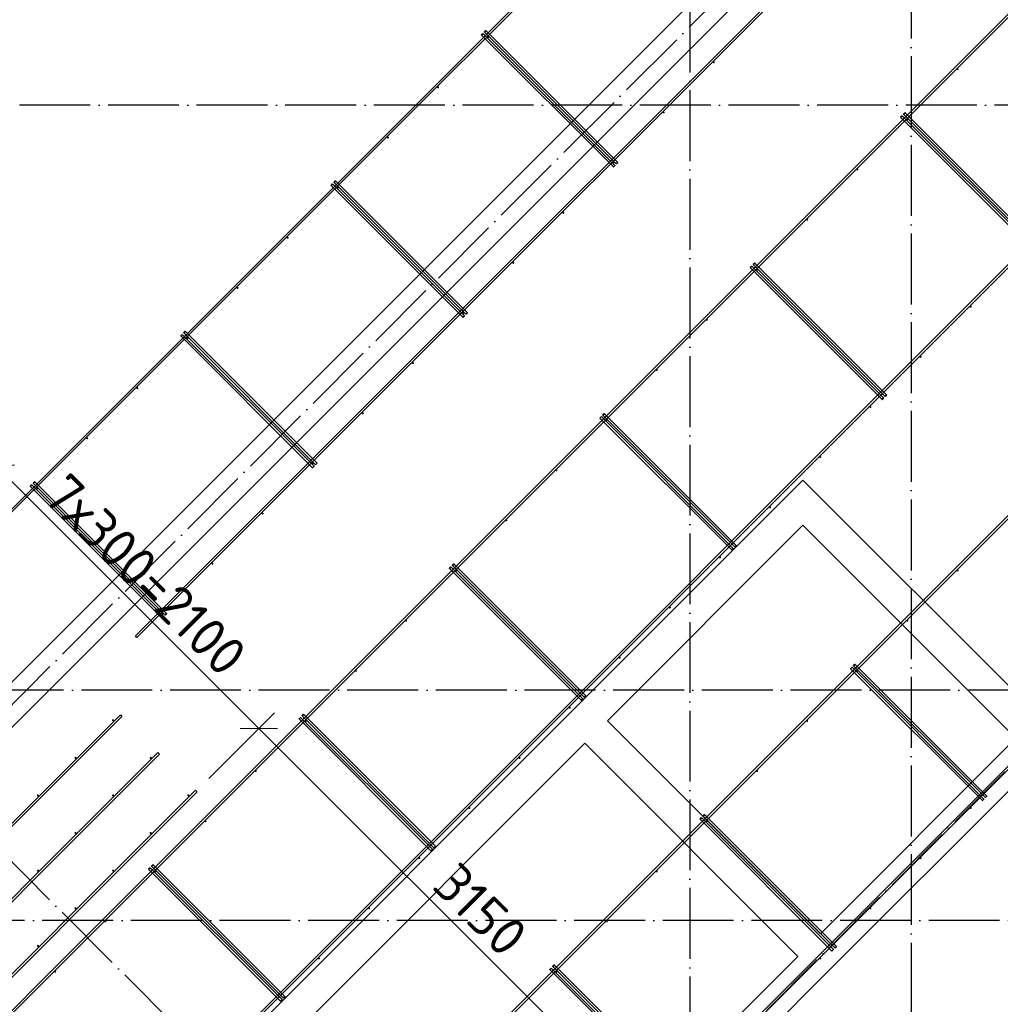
# Model space of a CAD drawing. Header units: millimetres. Extents: x -3483 to 105345, y -283423 to 72284.
# Tile 105 of 157: x 90120 to 95652, y 13427 to 18982. Entities that reach past the tile are written whole.
import ezdxf

# ---------------------------------------------------------------- set-up
doc = ezdxf.new("R2010")
doc.units = ezdxf.units.MM
doc.header["$PDMODE"] = 65
doc.linetypes.add('______11', pattern=[500, 400, -50, 0, -50])
doc.linetypes.add('______5', pattern=[1100, 800, -100, 100, -100])
for name, color, linetype, lineweight in [('Арм.стержн. Доп. арматура', 180, 'Continuous', 35), ('Размерная линия_ общее', 7, 'Continuous', 13), ('Стена_ общее', 7, 'Continuous', 35)]:
    doc.layers.add(name, color=color, linetype=linetype, lineweight=lineweight)
doc.layers.add('Арм.стержн. Фиксатор', color=7, linetype='Continuous', lineweight=35, true_color=0x501e0f)
doc.layers.add('Осевая линия_ общее', color=7, linetype='______5', lineweight=13, true_color=0xa0a0a0)
doc.styles.add('ISOCPEUR', font='ISOCPEUR')
doc.dimstyles.new('DIMSTYLE_4', dxfattribs={"dimtxt": 220, "dimasz": 250, "dimexe": 0, "dimexo": 0, "dimgap": 110, "dimtad": 2, "dimdec": 0, "dimrnd": 5, "dimzin": 12, "dimdsep": 46, "dimtxsty": 'ISOCPEUR', "dimblk1": 'ALL_ML_STRICH', "dimblk2": 'ALL_ML_STRICH', "dimsah": 1, "dimcen": 0, "dimclrd": 7, "dimclre": 256, "dimclrt": 7, "dimadec": 0, "dimazin": 0, "dimtfac": 1, "dimtdec": 0, "dimtix": 1, "dimtmove": 2, "dimatfit": 3, "dimfxl": 0, "dimtzin": 0, "dimlwd": 0, "dimlwe": -3, "dimarcsym": 0})

# ---------------------------------------------------------------- blocks, each defined once
blk = doc.blocks.new('СЛОЖНЫЙ_ОБЪЕКТ_2')
at = {"layer": 'Стена_ общее', "color": 9, "linetype": 'Continuous', "lineweight": -3, "true_color": 0xc7c7c7, "transparency": 33554687}
for p, q in [((95267.1, 20436.4), (89511.2, 14680.6)), ((89638.5, 14553.3), (95394.4, 20309.2)), ((94538.8, 16384.7), (94411.5, 16257.4)), ((95868.1, 15055.4), (94538.8, 16384.7)), ((94411.5, 16257.4), (93308.4, 15154.3)), ((93435.7, 15027.1), (94538.8, 16130.2)), ((94538.8, 16130.2), (95740.8, 14928.1)), ((93308.4, 15154.3), (93181.1, 15027.1)), ((93181.1, 15027.1), (91300.2, 13146.2)), ((94637.8, 13825), (93435.7, 15027.1)), ((91427.5, 13018.9), (93308.4, 14899.8)), ((93308.4, 14899.8), (94510.5, 13697.7)), ((95740.8, 14928.1), (94637.8, 13825)), ((94637.8, 13570.4), (95868.1, 14800.8)), ((94510.5, 13697.7), (92629.6, 11816.8)), ((93994.3, 12927), (94637.8, 13570.4))]:
    blk.add_line(p, q, dxfattribs=at)
blk = doc.blocks.new('ALL_ML_STRICH')
at = {"color": 0, "linetype": 'ByBlock', "lineweight": -2}
for p, q in [((0, -0.5), (0, 0.5)), ((-0.3, -0.3), (0.3, 0.3)), ((-1, 0), (0.5, 0))]:
    blk.add_line(p, q, dxfattribs=at)
blk = doc.blocks.new('*D651')
at = {"layer": 'DEFPOINTS', "color": 7, "linetype": 'Continuous', "lineweight": 13, "transparency": 33554687}
for p in [(89983.5, 16468.4), (89630.8, 16115.4), (91116.4, 14631.1)]:
    blk.add_point(p, dxfattribs=at)
at = {"layer": 'Размерная линия_ общее', "color": 253, "linetype": 'Continuous', "lineweight": -2, "true_color": 0xa0a0a0, "transparency": 33554687}
for p, q in [((89701.5, 16186.2), (89983.5, 16468.4)), ((91187, 14701.8), (91469, 14984))]:
    blk.add_line(p, q, dxfattribs=at)
at = {"layer": 'Размерная линия_ общее', "color": 7, "linetype": 'Continuous', "lineweight": -2, "transparency": 33554687}
blk.add_line((89983.5, 16468.4), (91469, 14984), dxfattribs=at)
at = {"layer": 'Размерная линия_ общее', "color": 7, "linetype": 'Continuous', "lineweight": 13, "transparency": 33554687, "xscale": 250, "yscale": 250, "zscale": 250}
for p, rotation in [((89983.5, 16468.4), 135.0228616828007), ((91469, 14984), 315.0228616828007)]:
    blk.add_blockref('ALL_ML_STRICH', p, dxfattribs=dict(at, rotation=rotation))
at = {"layer": 'Размерная линия_ общее', "color": 7, "linetype": 'Continuous', "lineweight": 13, "transparency": 33554687, "insert": (90395.8, 16438.1), "char_height": 220, "width": 11, "attachment_point": 1, "rotation": 315.0229, "line_spacing_factor": 0.60241, "style": 'ISOCPEUR'}
blk.add_mtext('7х300=2100', dxfattribs=at)
blk = doc.blocks.new('*D652')
at = {"layer": 'DEFPOINTS', "color": 7, "linetype": 'Continuous', "lineweight": 13, "transparency": 33554687}
for p in [(91469, 14984), (91116.4, 14631.1), (93635.5, 12695.4)]:
    blk.add_point(p, dxfattribs=at)
at = {"layer": 'Размерная линия_ общее', "color": 253, "linetype": 'Continuous', "lineweight": -2, "true_color": 0xa0a0a0, "transparency": 33554687}
for p, q in [((91187, 14701.8), (91469, 14984)), ((93697.4, 12757.4), (93697.4, 12757.4))]:
    blk.add_line(p, q, dxfattribs=at)
at = {"layer": 'Размерная линия_ общее', "color": 7, "linetype": 'Continuous', "lineweight": -2, "transparency": 33554687}
blk.add_line((91469, 14984), (93697.4, 12757.4), dxfattribs=at)
at = {"layer": 'Размерная линия_ общее', "color": 7, "linetype": 'Continuous', "lineweight": 13, "transparency": 33554687, "xscale": 250, "yscale": 250, "zscale": 250}
for p, rotation in [((91469, 14984), 135.0228616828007), ((93697.4, 12757.4), 315.0228616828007)]:
    blk.add_blockref('ALL_ML_STRICH', p, dxfattribs=dict(at, rotation=rotation))
at = {"layer": 'Размерная линия_ общее', "color": 7, "linetype": 'Continuous', "lineweight": 13, "transparency": 33554687, "insert": (92719.7, 13960.6), "char_height": 220, "width": 880, "attachment_point": 5, "rotation": 315.0229, "style": 'ISOCPEUR'}
blk.add_mtext('\\A1;{3150}', dxfattribs=at)
blk = doc.blocks.new('СЛОЖНЫЙ_ОБЪЕКТ_10')
at = {"layer": 'Осевая линия_ общее', "color": 253, "linetype": '______11', "lineweight": -3, "true_color": 0xa0a0a0, "transparency": 33554687}
for p, q in [((84349.3, 9391.4), (97713.7, 22755.7)), ((87969.7, 7029.7), (100704.7, 19764.7)), ((95945.9, 8359.1), (87899, 16405.9))]:
    blk.add_line(p, q, dxfattribs=at)

msp = doc.modelspace()

# ---------------------------------------------------------------- hatches: boundary and pattern name
at = {"layer": 'Арм.стержн. Доп. арматура', "linetype": 'Continuous', "lineweight": 35, "transparency": 33554687}
for points in [[(90652.8, 15029.9), (90652.4, 15032.2), (90651.1, 15034.1), (90649.1, 15035.4), (90646.8, 15035.9), (90644.5, 15035.4), (90642.6, 15034.1), (90641.3, 15032.2), (90640.8, 15029.9), (90641.3, 15027.6), (90642.6, 15025.7), (90644.5, 15024.4), (90646.8, 15023.9), (90649.1, 15024.4), (90651.1, 15025.7), (90652.4, 15027.6)], [(90440.7, 14817.8), (90440.3, 14820.1), (90439, 14822), (90437, 14823.3), (90434.7, 14823.8), (90432.4, 14823.3), (90430.5, 14822), (90429.2, 14820.1), (90428.7, 14817.8), (90429.2, 14815.5), (90430.5, 14813.5), (90432.4, 14812.2), (90434.7, 14811.8), (90437, 14812.2), (90439, 14813.5), (90440.3, 14815.5)], [(90865, 14817.8), (90864.5, 14820.1), (90863.2, 14822), (90861.3, 14823.3), (90859, 14823.8), (90856.7, 14823.3), (90854.7, 14822), (90853.4, 14820.1), (90853, 14817.8), (90853.4, 14815.5), (90854.7, 14813.5), (90856.7, 14812.2), (90859, 14811.8), (90861.3, 14812.2), (90863.2, 14813.5), (90864.5, 14815.5)], [(90228.6, 14605.6), (90228.1, 14607.9), (90226.8, 14609.9), (90224.9, 14611.2), (90222.6, 14611.6), (90220.3, 14611.2), (90218.3, 14609.9), (90217, 14607.9), (90216.6, 14605.6), (90217, 14603.3), (90218.3, 14601.4), (90220.3, 14600.1), (90222.6, 14599.6), (90224.9, 14600.1), (90226.8, 14601.4), (90228.1, 14603.3)], [(90652.8, 14605.6), (90652.4, 14607.9), (90651.1, 14609.9), (90649.1, 14611.2), (90646.8, 14611.6), (90644.5, 14611.2), (90642.6, 14609.9), (90641.3, 14607.9), (90640.8, 14605.6), (90641.3, 14603.3), (90642.6, 14601.4), (90644.5, 14600.1), (90646.8, 14599.6), (90649.1, 14600.1), (90651.1, 14601.4), (90652.4, 14603.3)], [(91077.1, 14605.6), (91076.6, 14607.9), (91075.3, 14609.9), (91073.4, 14611.2), (91071.1, 14611.6), (91068.8, 14611.2), (91066.9, 14609.9), (91065.6, 14607.9), (91065.1, 14605.6), (91065.6, 14603.3), (91066.9, 14601.4), (91068.8, 14600.1), (91071.1, 14599.6), (91073.4, 14600.1), (91075.3, 14601.4), (91076.6, 14603.3)], [(90440.7, 14393.5), (90440.3, 14395.8), (90439, 14397.7), (90437, 14399), (90434.7, 14399.5), (90432.4, 14399), (90430.5, 14397.7), (90429.2, 14395.8), (90428.7, 14393.5), (90429.2, 14391.2), (90430.5, 14389.3), (90432.4, 14388), (90434.7, 14387.5), (90437, 14388), (90439, 14389.3), (90440.3, 14391.2)], [(90865, 14393.5), (90864.5, 14395.8), (90863.2, 14397.7), (90861.3, 14399), (90859, 14399.5), (90856.7, 14399), (90854.7, 14397.7), (90853.4, 14395.8), (90853, 14393.5), (90853.4, 14391.2), (90854.7, 14389.3), (90856.7, 14388), (90859, 14387.5), (90861.3, 14388), (90863.2, 14389.3), (90864.5, 14391.2)], [(90228.6, 14181.4), (90228.1, 14183.7), (90226.8, 14185.6), (90224.9, 14186.9), (90222.6, 14187.4), (90220.3, 14186.9), (90218.3, 14185.6), (90217, 14183.7), (90216.6, 14181.4), (90217, 14179.1), (90218.3, 14177.1), (90220.3, 14175.8), (90222.6, 14175.4), (90224.9, 14175.8), (90226.8, 14177.1), (90228.1, 14179.1)], [(90652.8, 14181.4), (90652.4, 14183.7), (90651.1, 14185.6), (90649.1, 14186.9), (90646.8, 14187.4), (90644.5, 14186.9), (90642.6, 14185.6), (90641.3, 14183.7), (90640.8, 14181.4), (90641.3, 14179.1), (90642.6, 14177.1), (90644.5, 14175.8), (90646.8, 14175.4), (90649.1, 14175.8), (90651.1, 14177.1), (90652.4, 14179.1)], [(90440.7, 13969.2), (90440.3, 13971.5), (90439, 13973.5), (90437, 13974.8), (90434.7, 13975.2), (90432.4, 13974.8), (90430.5, 13973.5), (90429.2, 13971.5), (90428.7, 13969.2), (90429.2, 13966.9), (90430.5, 13965), (90432.4, 13963.7), (90434.7, 13963.2), (90437, 13963.7), (90439, 13965), (90440.3, 13966.9)], [(90228.6, 13757.1), (90228.1, 13759.4), (90226.8, 13761.3), (90224.9, 13762.6), (90222.6, 13763.1), (90220.3, 13762.6), (90218.3, 13761.3), (90217, 13759.4), (90216.6, 13757.1), (90217, 13754.8), (90218.3, 13752.9), (90220.3, 13751.6), (90222.6, 13751.1), (90224.9, 13751.6), (90226.8, 13752.9), (90228.1, 13754.8)]]:
    msp.add_hatch(color=34, dxfattribs=at).paths.add_polyline_path(points)
at = {"layer": 'Арм.стержн. Фиксатор', "linetype": 'Continuous', "lineweight": 35, "transparency": 33554687}
for points in [[(92768.6, 18883.4), (92768.1, 18885.7), (92766.8, 18887.7), (92764.9, 18889), (92762.6, 18889.4), (92760.3, 18889), (92758.3, 18887.7), (92757, 18885.7), (92756.6, 18883.4), (92757, 18881.1), (92758.3, 18879.2), (92760.3, 18877.9), (92762.6, 18877.4), (92764.9, 18877.9), (92766.8, 18879.2), (92768.1, 18881.1)], [(94041.4, 18742), (94040.9, 18744.3), (94039.6, 18746.2), (94037.7, 18747.5), (94035.4, 18748), (94033.1, 18747.5), (94031.1, 18746.2), (94029.8, 18744.3), (94029.4, 18742), (94029.8, 18739.7), (94031.1, 18737.8), (94033.1, 18736.5), (94035.4, 18736), (94037.7, 18736.5), (94039.6, 18737.8), (94040.9, 18739.7)], [(95416.7, 18703.1), (95416.2, 18705.4), (95414.9, 18707.4), (95413, 18708.7), (95410.7, 18709.1), (95408.4, 18708.7), (95406.4, 18707.4), (95405.1, 18705.4), (95404.7, 18703.1), (95405.1, 18700.8), (95406.4, 18698.9), (95408.4, 18697.6), (95410.7, 18697.1), (95413, 18697.6), (95414.9, 18698.9), (95416.2, 18700.8)], [(92485.7, 18600.6), (92485.3, 18602.9), (92484, 18604.8), (92482, 18606.1), (92479.7, 18606.6), (92477.4, 18606.1), (92475.5, 18604.8), (92474.2, 18602.9), (92473.7, 18600.6), (92474.2, 18598.3), (92475.5, 18596.3), (92477.4, 18595), (92479.7, 18594.6), (92482, 18595), (92484, 18596.3), (92485.3, 18598.3)], [(93758.5, 18459.2), (93758.1, 18461.5), (93756.8, 18463.4), (93754.8, 18464.7), (93752.5, 18465.2), (93750.2, 18464.7), (93748.3, 18463.4), (93747, 18461.5), (93746.5, 18459.2), (93747, 18456.9), (93748.3, 18454.9), (93750.2, 18453.6), (93752.5, 18453.2), (93754.8, 18453.6), (93756.8, 18454.9), (93758.1, 18456.9)], [(95133.8, 18420.3), (95133.4, 18422.6), (95132.1, 18424.5), (95130.1, 18425.8), (95127.8, 18426.3), (95125.5, 18425.8), (95123.6, 18424.5), (95122.3, 18422.6), (95121.8, 18420.3), (95122.3, 18418), (95123.6, 18416), (95125.5, 18414.7), (95127.8, 18414.3), (95130.1, 18414.7), (95132.1, 18416), (95133.4, 18418)], [(92202.9, 18317.7), (92202.4, 18320), (92201.1, 18322), (92199.2, 18323.3), (92196.9, 18323.7), (92194.6, 18323.3), (92192.6, 18322), (92191.3, 18320), (92190.9, 18317.7), (92191.3, 18315.4), (92192.6, 18313.5), (92194.6, 18312.2), (92196.9, 18311.7), (92199.2, 18312.2), (92201.1, 18313.5), (92202.4, 18315.4)], [(93475.7, 18176.3), (93475.2, 18178.6), (93473.9, 18180.6), (93472, 18181.9), (93469.7, 18182.3), (93467.4, 18181.9), (93465.4, 18180.6), (93464.1, 18178.6), (93463.7, 18176.3), (93464.1, 18174), (93465.4, 18172.1), (93467.4, 18170.8), (93469.7, 18170.3), (93472, 18170.8), (93473.9, 18172.1), (93475.2, 18174)], [(94851, 18137.4), (94850.5, 18139.7), (94849.2, 18141.7), (94847.3, 18143), (94845, 18143.4), (94842.7, 18143), (94840.8, 18141.7), (94839.5, 18139.7), (94839, 18137.4), (94839.5, 18135.1), (94840.8, 18133.2), (94842.7, 18131.9), (94845, 18131.4), (94847.3, 18131.9), (94849.2, 18133.2), (94850.5, 18135.1)], [(91920, 18034.9), (91919.6, 18037.2), (91918.3, 18039.1), (91916.3, 18040.4), (91914, 18040.9), (91911.7, 18040.4), (91909.8, 18039.1), (91908.5, 18037.2), (91908, 18034.9), (91908.5, 18032.6), (91909.8, 18030.7), (91911.7, 18029.4), (91914, 18028.9), (91916.3, 18029.4), (91918.3, 18030.7), (91919.6, 18032.6)], [(93192.8, 17893.5), (93192.4, 17895.8), (93191.1, 17897.7), (93189.1, 17899), (93186.8, 17899.5), (93184.5, 17899), (93182.6, 17897.7), (93181.3, 17895.8), (93180.8, 17893.5), (93181.3, 17891.2), (93182.6, 17889.2), (93184.5, 17887.9), (93186.8, 17887.5), (93189.1, 17887.9), (93191.1, 17889.2), (93192.4, 17891.2)], [(94568.2, 17854.6), (94567.7, 17856.9), (94566.4, 17858.8), (94564.5, 17860.1), (94562.2, 17860.6), (94559.9, 17860.1), (94557.9, 17858.8), (94556.6, 17856.9), (94556.2, 17854.6), (94556.6, 17852.3), (94557.9, 17850.3), (94559.9, 17849), (94562.2, 17848.6), (94564.5, 17849), (94566.4, 17850.3), (94567.7, 17852.3)], [(91637.2, 17752.1), (91636.7, 17754.4), (91635.4, 17756.3), (91633.5, 17757.6), (91631.2, 17758.1), (91628.9, 17757.6), (91627, 17756.3), (91625.7, 17754.4), (91625.2, 17752.1), (91625.7, 17749.8), (91627, 17747.8), (91628.9, 17746.5), (91631.2, 17746.1), (91633.5, 17746.5), (91635.4, 17747.8), (91636.7, 17749.8)], [(92910, 17610.6), (92909.5, 17612.9), (92908.2, 17614.9), (92906.3, 17616.2), (92904, 17616.6), (92901.7, 17616.2), (92899.7, 17614.9), (92898.4, 17612.9), (92898, 17610.6), (92898.4, 17608.3), (92899.7, 17606.4), (92901.7, 17605.1), (92904, 17604.6), (92906.3, 17605.1), (92908.2, 17606.4), (92909.5, 17608.3)], [(94285.3, 17571.7), (94284.9, 17574), (94283.6, 17576), (94281.6, 17577.3), (94279.3, 17577.7), (94277, 17577.3), (94275.1, 17576), (94273.8, 17574), (94273.3, 17571.7), (94273.8, 17569.4), (94275.1, 17567.5), (94277, 17566.2), (94279.3, 17565.7), (94281.6, 17566.2), (94283.6, 17567.5), (94284.9, 17569.4)], [(91354.4, 17469.2), (91353.9, 17471.5), (91352.6, 17473.5), (91350.7, 17474.8), (91348.4, 17475.2), (91346.1, 17474.8), (91344.1, 17473.5), (91342.8, 17471.5), (91342.4, 17469.2), (91342.8, 17466.9), (91344.1, 17465), (91346.1, 17463.7), (91348.4, 17463.2), (91350.7, 17463.7), (91352.6, 17465), (91353.9, 17466.9)], [(92627.1, 17327.8), (92626.7, 17330.1), (92625.4, 17332), (92623.4, 17333.3), (92621.1, 17333.8), (92618.9, 17333.3), (92616.9, 17332), (92615.6, 17330.1), (92615.1, 17327.8), (92615.6, 17325.5), (92616.9, 17323.5), (92618.9, 17322.2), (92621.1, 17321.8), (92623.4, 17322.2), (92625.4, 17323.5), (92626.7, 17325.5)], [(95490.9, 17363.1), (95490.5, 17365.4), (95489.2, 17367.4), (95487.2, 17368.7), (95484.9, 17369.1), (95482.6, 17368.7), (95480.7, 17367.4), (95479.4, 17365.4), (95478.9, 17363.1), (95479.4, 17360.9), (95480.7, 17358.9), (95482.6, 17357.6), (95484.9, 17357.1), (95487.2, 17357.6), (95489.2, 17358.9), (95490.5, 17360.9)], [(94002.5, 17288.9), (94002, 17291.2), (94000.7, 17293.1), (93998.8, 17294.4), (93996.5, 17294.9), (93994.2, 17294.4), (93992.2, 17293.1), (93990.9, 17291.2), (93990.5, 17288.9), (93990.9, 17286.6), (93992.2, 17284.7), (93994.2, 17283.4), (93996.5, 17282.9), (93998.8, 17283.4), (94000.7, 17284.7), (94002, 17286.6)], [(91071.5, 17186.4), (91071.1, 17188.7), (91069.8, 17190.6), (91067.8, 17191.9), (91065.5, 17192.4), (91063.2, 17191.9), (91061.3, 17190.6), (91060, 17188.7), (91059.5, 17186.4), (91060, 17184.1), (91061.3, 17182.1), (91063.2, 17180.8), (91065.5, 17180.4), (91067.8, 17180.8), (91069.8, 17182.1), (91071.1, 17184.1)], [(95208.1, 17080.3), (95207.6, 17082.6), (95206.3, 17084.5), (95204.4, 17085.8), (95202.1, 17086.3), (95199.8, 17085.8), (95197.8, 17084.5), (95196.5, 17082.6), (95196.1, 17080.3), (95196.5, 17078), (95197.8, 17076.1), (95199.8, 17074.8), (95202.1, 17074.3), (95204.4, 17074.8), (95206.3, 17076.1), (95207.6, 17078)], [(92344.3, 17044.9), (92343.8, 17047.2), (92342.5, 17049.2), (92340.6, 17050.5), (92338.3, 17050.9), (92336, 17050.5), (92334.1, 17049.2), (92332.8, 17047.2), (92332.3, 17044.9), (92332.8, 17042.7), (92334.1, 17040.7), (92336, 17039.4), (92338.3, 17038.9), (92340.6, 17039.4), (92342.5, 17040.7), (92343.8, 17042.7)], [(93719.6, 17006.1), (93719.2, 17008.4), (93717.9, 17010.3), (93715.9, 17011.6), (93713.6, 17012.1), (93711.3, 17011.6), (93709.4, 17010.3), (93708.1, 17008.4), (93707.6, 17006.1), (93708.1, 17003.8), (93709.4, 17001.8), (93711.3, 17000.5), (93713.6, 17000.1), (93715.9, 17000.5), (93717.9, 17001.8), (93719.2, 17003.8)], [(90788.7, 16903.5), (90788.2, 16905.8), (90786.9, 16907.8), (90785, 16909.1), (90782.7, 16909.5), (90780.4, 16909.1), (90778.4, 16907.8), (90777.1, 16905.8), (90776.7, 16903.5), (90777.1, 16901.2), (90778.4, 16899.3), (90780.4, 16898), (90782.7, 16897.5), (90785, 16898), (90786.9, 16899.3), (90788.2, 16901.2)], [(94925.2, 16797.5), (94924.8, 16799.8), (94923.5, 16801.7), (94921.5, 16803), (94919.2, 16803.5), (94916.9, 16803), (94915, 16801.7), (94913.7, 16799.8), (94913.2, 16797.5), (94913.7, 16795.2), (94915, 16793.2), (94916.9, 16791.9), (94919.2, 16791.5), (94921.5, 16791.9), (94923.5, 16793.2), (94924.8, 16795.2)], [(92061.5, 16762.1), (92061, 16764.4), (92059.7, 16766.3), (92057.8, 16767.6), (92055.5, 16768.1), (92053.2, 16767.6), (92051.2, 16766.3), (92049.9, 16764.4), (92049.5, 16762.1), (92049.9, 16759.8), (92051.2, 16757.9), (92053.2, 16756.6), (92055.5, 16756.1), (92057.8, 16756.6), (92059.7, 16757.9), (92061, 16759.8)], [(93436.8, 16723.2), (93436.3, 16725.5), (93435, 16727.5), (93433.1, 16728.8), (93430.8, 16729.2), (93428.5, 16728.8), (93426.5, 16727.5), (93425.2, 16725.5), (93424.8, 16723.2), (93425.2, 16720.9), (93426.5, 16719), (93428.5, 16717.7), (93430.8, 16717.2), (93433.1, 16717.7), (93435, 16719), (93436.3, 16720.9)], [(90505.8, 16620.7), (90505.4, 16623), (90504.1, 16624.9), (90502.1, 16626.2), (90499.8, 16626.7), (90497.5, 16626.2), (90495.6, 16624.9), (90494.3, 16623), (90493.8, 16620.7), (90494.3, 16618.4), (90495.6, 16616.4), (90497.5, 16615.1), (90499.8, 16614.7), (90502.1, 16615.1), (90504.1, 16616.4), (90505.4, 16618.4)], [(94642.4, 16514.6), (94641.9, 16516.9), (94640.6, 16518.9), (94638.7, 16520.2), (94636.4, 16520.6), (94634.1, 16520.2), (94632.2, 16518.9), (94630.9, 16516.9), (94630.4, 16514.6), (94630.9, 16512.3), (94632.2, 16510.4), (94634.1, 16509.1), (94636.4, 16508.6), (94638.7, 16509.1), (94640.6, 16510.4), (94641.9, 16512.3)], [(91778.6, 16479.3), (91778.2, 16481.6), (91776.9, 16483.5), (91774.9, 16484.8), (91772.6, 16485.3), (91770.3, 16484.8), (91768.4, 16483.5), (91767.1, 16481.6), (91766.6, 16479.3), (91767.1, 16477), (91768.4, 16475), (91770.3, 16473.7), (91772.6, 16473.3), (91774.9, 16473.7), (91776.9, 16475), (91778.2, 16477)], [(93153.9, 16440.4), (93153.5, 16442.7), (93152.2, 16444.6), (93150.2, 16445.9), (93147.9, 16446.4), (93145.6, 16445.9), (93143.7, 16444.6), (93142.4, 16442.7), (93141.9, 16440.4), (93142.4, 16438.1), (93143.7, 16436.1), (93145.6, 16434.8), (93147.9, 16434.4), (93150.2, 16434.8), (93152.2, 16436.1), (93153.5, 16438.1)], [(90223, 16337.8), (90222.5, 16340.1), (90221.2, 16342.1), (90219.3, 16343.4), (90217, 16343.8), (90214.7, 16343.4), (90212.7, 16342.1), (90211.4, 16340.1), (90211, 16337.8), (90211.4, 16335.5), (90212.7, 16333.6), (90214.7, 16332.3), (90217, 16331.8), (90219.3, 16332.3), (90221.2, 16333.6), (90222.5, 16335.5)], [(94359.6, 16231.8), (94359.1, 16234.1), (94357.8, 16236), (94355.9, 16237.3), (94353.6, 16237.8), (94351.3, 16237.3), (94349.3, 16236), (94348, 16234.1), (94347.6, 16231.8), (94348, 16229.5), (94349.3, 16227.5), (94351.3, 16226.2), (94353.6, 16225.8), (94355.9, 16226.2), (94357.8, 16227.5), (94359.1, 16229.5)], [(91495.8, 16196.4), (91495.3, 16198.7), (91494, 16200.7), (91492.1, 16202), (91489.8, 16202.4), (91487.5, 16202), (91485.5, 16200.7), (91484.2, 16198.7), (91483.8, 16196.4), (91484.2, 16194.1), (91485.5, 16192.2), (91487.5, 16190.9), (91489.8, 16190.4), (91492.1, 16190.9), (91494, 16192.2), (91495.3, 16194.1)], [(92871.1, 16157.5), (92870.6, 16159.8), (92869.3, 16161.8), (92867.4, 16163.1), (92865.1, 16163.5), (92862.8, 16163.1), (92860.9, 16161.8), (92859.6, 16159.8), (92859.1, 16157.5), (92859.6, 16155.2), (92860.9, 16153.3), (92862.8, 16152), (92865.1, 16151.5), (92867.4, 16152), (92869.3, 16153.3), (92870.6, 16155.2)], [(94076.7, 15948.9), (94076.3, 15951.2), (94075, 15953.2), (94073, 15954.5), (94070.7, 15954.9), (94068.4, 15954.5), (94066.5, 15953.2), (94065.2, 15951.2), (94064.7, 15948.9), (94065.2, 15946.6), (94066.5, 15944.7), (94068.4, 15943.4), (94070.7, 15942.9), (94073, 15943.4), (94075, 15944.7), (94076.3, 15946.6)], [(91212.9, 15913.6), (91212.5, 15915.9), (91211.2, 15917.8), (91209.2, 15919.1), (91206.9, 15919.6), (91204.6, 15919.1), (91202.7, 15917.8), (91201.4, 15915.9), (91200.9, 15913.6), (91201.4, 15911.3), (91202.7, 15909.3), (91204.6, 15908), (91206.9, 15907.6), (91209.2, 15908), (91211.2, 15909.3), (91212.5, 15911.3)], [(92588.3, 15874.7), (92587.8, 15877), (92586.5, 15878.9), (92584.6, 15880.2), (92582.3, 15880.7), (92580, 15880.2), (92578, 15878.9), (92576.7, 15877), (92576.3, 15874.7), (92576.7, 15872.4), (92578, 15870.4), (92580, 15869.1), (92582.3, 15868.7), (92584.6, 15869.1), (92586.5, 15870.4), (92587.8, 15872.4)], [(95416.7, 15874.7), (95416.2, 15877), (95414.9, 15878.9), (95413, 15880.2), (95410.7, 15880.7), (95408.4, 15880.2), (95406.4, 15878.9), (95405.1, 15877), (95404.7, 15874.7), (95405.1, 15872.4), (95406.4, 15870.4), (95408.4, 15869.1), (95410.7, 15868.7), (95413, 15869.1), (95414.9, 15870.4), (95416.2, 15872.4)], [(93793.9, 15666.1), (93793.4, 15668.4), (93792.1, 15670.3), (93790.2, 15671.6), (93787.9, 15672.1), (93785.6, 15671.6), (93783.6, 15670.3), (93782.3, 15668.4), (93781.9, 15666.1), (93782.3, 15663.8), (93783.6, 15661.8), (93785.6, 15660.5), (93787.9, 15660.1), (93790.2, 15660.5), (93792.1, 15661.8), (93793.4, 15663.8)], [(90930.1, 15630.7), (90929.6, 15633), (90928.3, 15635), (90926.4, 15636.3), (90924.1, 15636.7), (90921.8, 15636.3), (90919.8, 15635), (90918.5, 15633), (90918.1, 15630.7), (90918.5, 15628.4), (90919.8, 15626.5), (90921.8, 15625.2), (90924.1, 15624.7), (90926.4, 15625.2), (90928.3, 15626.5), (90929.6, 15628.4)], [(92305.4, 15591.8), (92305, 15594.1), (92303.7, 15596.1), (92301.7, 15597.4), (92299.4, 15597.8), (92297.1, 15597.4), (92295.2, 15596.1), (92293.9, 15594.1), (92293.4, 15591.8), (92293.9, 15589.5), (92295.2, 15587.6), (92297.1, 15586.3), (92299.4, 15585.8), (92301.7, 15586.3), (92303.7, 15587.6), (92305, 15589.5)], [(95133.8, 15591.8), (95133.4, 15594.1), (95132.1, 15596.1), (95130.1, 15597.4), (95127.8, 15597.8), (95125.5, 15597.4), (95123.6, 15596.1), (95122.3, 15594.1), (95121.8, 15591.8), (95122.3, 15589.5), (95123.6, 15587.6), (95125.5, 15586.3), (95127.8, 15585.8), (95130.1, 15586.3), (95132.1, 15587.6), (95133.4, 15589.5)], [(93511, 15383.2), (93510.6, 15385.5), (93509.3, 15387.5), (93507.3, 15388.8), (93505, 15389.2), (93502.7, 15388.8), (93500.8, 15387.5), (93499.5, 15385.5), (93499, 15383.2), (93499.5, 15381), (93500.8, 15379), (93502.7, 15377.7), (93505, 15377.2), (93507.3, 15377.7), (93509.3, 15379), (93510.6, 15381)], [(92022.6, 15309), (92022.1, 15311.3), (92020.8, 15313.2), (92018.9, 15314.5), (92016.6, 15315), (92014.3, 15314.5), (92012.3, 15313.2), (92011, 15311.3), (92010.6, 15309), (92011, 15306.7), (92012.3, 15304.8), (92014.3, 15303.5), (92016.6, 15303), (92018.9, 15303.5), (92020.8, 15304.8), (92022.1, 15306.7)], [(94851, 15309), (94850.5, 15311.3), (94849.2, 15313.2), (94847.3, 15314.5), (94845, 15315), (94842.7, 15314.5), (94840.8, 15313.2), (94839.5, 15311.3), (94839, 15309), (94839.5, 15306.7), (94840.8, 15304.8), (94842.7, 15303.5), (94845, 15303), (94847.3, 15303.5), (94849.2, 15304.8), (94850.5, 15306.7)], [(93228.2, 15100.4), (93227.7, 15102.7), (93226.4, 15104.6), (93224.5, 15105.9), (93222.2, 15106.4), (93219.9, 15105.9), (93217.9, 15104.6), (93216.6, 15102.7), (93216.2, 15100.4), (93216.6, 15098.1), (93217.9, 15096.2), (93219.9, 15094.9), (93222.2, 15094.4), (93224.5, 15094.9), (93226.4, 15096.2), (93227.7, 15098.1)], [(91739.7, 15026.2), (91739.3, 15028.5), (91738, 15030.4), (91736, 15031.7), (91733.7, 15032.2), (91731.4, 15031.7), (91729.5, 15030.4), (91728.2, 15028.5), (91727.7, 15026.2), (91728.2, 15023.9), (91729.5, 15021.9), (91731.4, 15020.6), (91733.7, 15020.2), (91736, 15020.6), (91738, 15021.9), (91739.3, 15023.9)], [(94568.2, 15026.2), (94567.7, 15028.5), (94566.4, 15030.4), (94564.5, 15031.7), (94562.2, 15032.2), (94559.9, 15031.7), (94557.9, 15030.4), (94556.6, 15028.5), (94556.2, 15026.2), (94556.6, 15023.9), (94557.9, 15021.9), (94559.9, 15020.6), (94562.2, 15020.2), (94564.5, 15020.6), (94566.4, 15021.9), (94567.7, 15023.9)], [(92945.3, 14817.6), (92944.9, 14819.9), (92943.6, 14821.8), (92941.6, 14823.1), (92939.3, 14823.6), (92937, 14823.1), (92935.1, 14821.8), (92933.8, 14819.9), (92933.3, 14817.6), (92933.8, 14815.3), (92935.1, 14813.3), (92937, 14812), (92939.3, 14811.6), (92941.6, 14812), (92943.6, 14813.3), (92944.9, 14815.3)], [(91456.9, 14743.3), (91456.4, 14745.6), (91455.1, 14747.6), (91453.2, 14748.9), (91450.9, 14749.3), (91448.6, 14748.9), (91446.6, 14747.6), (91445.3, 14745.6), (91444.9, 14743.3), (91445.3, 14741), (91446.6, 14739.1), (91448.6, 14737.8), (91450.9, 14737.3), (91453.2, 14737.8), (91455.1, 14739.1), (91456.4, 14741)], [(94285.3, 14743.3), (94284.9, 14745.6), (94283.6, 14747.6), (94281.6, 14748.9), (94279.3, 14749.3), (94277, 14748.9), (94275.1, 14747.6), (94273.8, 14745.6), (94273.3, 14743.3), (94273.8, 14741), (94275.1, 14739.1), (94277, 14737.8), (94279.3, 14737.3), (94281.6, 14737.8), (94283.6, 14739.1), (94284.9, 14741)], [(92662.5, 14534.7), (92662, 14537), (92660.7, 14539), (92658.8, 14540.3), (92656.5, 14540.7), (92654.2, 14540.3), (92652.3, 14539), (92651, 14537), (92650.5, 14534.7), (92651, 14532.4), (92652.3, 14530.5), (92654.2, 14529.2), (92656.5, 14528.7), (92658.8, 14529.2), (92660.7, 14530.5), (92662, 14532.4)], [(95490.9, 14534.7), (95490.5, 14537), (95489.2, 14539), (95487.2, 14540.3), (95484.9, 14540.7), (95482.6, 14540.3), (95480.7, 14539), (95479.4, 14537), (95478.9, 14534.7), (95479.4, 14532.4), (95480.7, 14530.5), (95482.6, 14529.2), (95484.9, 14528.7), (95487.2, 14529.2), (95489.2, 14530.5), (95490.5, 14532.4)], [(91174, 14460.5), (91173.6, 14462.8), (91172.3, 14464.7), (91170.3, 14466), (91168, 14466.5), (91165.7, 14466), (91163.8, 14464.7), (91162.5, 14462.8), (91162, 14460.5), (91162.5, 14458.2), (91163.8, 14456.2), (91165.7, 14454.9), (91168, 14454.5), (91170.3, 14454.9), (91172.3, 14456.2), (91173.6, 14458.2)], [(94002.5, 14460.5), (94002, 14462.8), (94000.7, 14464.7), (93998.8, 14466), (93996.5, 14466.5), (93994.2, 14466), (93992.2, 14464.7), (93990.9, 14462.8), (93990.5, 14460.5), (93990.9, 14458.2), (93992.2, 14456.2), (93994.2, 14454.9), (93996.5, 14454.5), (93998.8, 14454.9), (94000.7, 14456.2), (94002, 14458.2)], [(92379.7, 14251.9), (92379.2, 14254.2), (92377.9, 14256.1), (92376, 14257.4), (92373.7, 14257.9), (92371.4, 14257.4), (92369.4, 14256.1), (92368.1, 14254.2), (92367.7, 14251.9), (92368.1, 14249.6), (92369.4, 14247.6), (92371.4, 14246.3), (92373.7, 14245.9), (92376, 14246.3), (92377.9, 14247.6), (92379.2, 14249.6)], [(95208.1, 14251.9), (95207.6, 14254.2), (95206.3, 14256.1), (95204.4, 14257.4), (95202.1, 14257.9), (95199.8, 14257.4), (95197.8, 14256.1), (95196.5, 14254.2), (95196.1, 14251.9), (95196.5, 14249.6), (95197.8, 14247.6), (95199.8, 14246.3), (95202.1, 14245.9), (95204.4, 14246.3), (95206.3, 14247.6), (95207.6, 14249.6)], [(90891.2, 14177.6), (90890.7, 14179.9), (90889.4, 14181.9), (90887.5, 14183.2), (90885.2, 14183.6), (90882.9, 14183.2), (90881, 14181.9), (90879.7, 14179.9), (90879.2, 14177.6), (90879.7, 14175.3), (90881, 14173.4), (90882.9, 14172.1), (90885.2, 14171.6), (90887.5, 14172.1), (90889.4, 14173.4), (90890.7, 14175.3)], [(93719.6, 14177.6), (93719.2, 14179.9), (93717.9, 14181.9), (93715.9, 14183.2), (93713.6, 14183.6), (93711.3, 14183.2), (93709.4, 14181.9), (93708.1, 14179.9), (93707.6, 14177.6), (93708.1, 14175.3), (93709.4, 14173.4), (93711.3, 14172.1), (93713.6, 14171.6), (93715.9, 14172.1), (93717.9, 14173.4), (93719.2, 14175.3)], [(92096.8, 13969), (92096.4, 13971.3), (92095.1, 13973.3), (92093.1, 13974.6), (92090.8, 13975), (92088.5, 13974.6), (92086.6, 13973.3), (92085.3, 13971.3), (92084.8, 13969), (92085.3, 13966.7), (92086.6, 13964.8), (92088.5, 13963.5), (92090.8, 13963), (92093.1, 13963.5), (92095.1, 13964.8), (92096.4, 13966.7)], [(94925.2, 13969), (94924.8, 13971.3), (94923.5, 13973.3), (94921.5, 13974.6), (94919.2, 13975), (94916.9, 13974.6), (94915, 13973.3), (94913.7, 13971.3), (94913.2, 13969), (94913.7, 13966.7), (94915, 13964.8), (94916.9, 13963.5), (94919.2, 13963), (94921.5, 13963.5), (94923.5, 13964.8), (94924.8, 13966.7)], [(90608.4, 13894.8), (90607.9, 13897.1), (90606.6, 13899), (90604.7, 13900.3), (90602.4, 13900.8), (90600.1, 13900.3), (90598.1, 13899), (90596.8, 13897.1), (90596.4, 13894.8), (90596.8, 13892.5), (90598.1, 13890.5), (90600.1, 13889.2), (90602.4, 13888.8), (90604.7, 13889.2), (90606.6, 13890.5), (90607.9, 13892.5)], [(93436.8, 13894.8), (93436.3, 13897.1), (93435, 13899), (93433.1, 13900.3), (93430.8, 13900.8), (93428.5, 13900.3), (93426.5, 13899), (93425.2, 13897.1), (93424.8, 13894.8), (93425.2, 13892.5), (93426.5, 13890.5), (93428.5, 13889.2), (93430.8, 13888.8), (93433.1, 13889.2), (93435, 13890.5), (93436.3, 13892.5)], [(91814, 13686.2), (91813.5, 13688.5), (91812.2, 13690.4), (91810.3, 13691.7), (91808, 13692.2), (91805.7, 13691.7), (91803.7, 13690.4), (91802.4, 13688.5), (91802, 13686.2), (91802.4, 13683.9), (91803.7, 13681.9), (91805.7, 13680.6), (91808, 13680.2), (91810.3, 13680.6), (91812.2, 13681.9), (91813.5, 13683.9)], [(94642.4, 13686.2), (94641.9, 13688.5), (94640.6, 13690.4), (94638.7, 13691.7), (94636.4, 13692.2), (94634.1, 13691.7), (94632.2, 13690.4), (94630.9, 13688.5), (94630.4, 13686.2), (94630.9, 13683.9), (94632.2, 13681.9), (94634.1, 13680.6), (94636.4, 13680.2), (94638.7, 13680.6), (94640.6, 13681.9), (94641.9, 13683.9)], [(90325.5, 13611.9), (90325.1, 13614.2), (90323.8, 13616.2), (90321.8, 13617.5), (90319.5, 13617.9), (90317.2, 13617.5), (90315.3, 13616.2), (90314, 13614.2), (90313.5, 13611.9), (90314, 13609.7), (90315.3, 13607.7), (90317.2, 13606.4), (90319.5, 13605.9), (90321.8, 13606.4), (90323.8, 13607.7), (90325.1, 13609.7)], [(93153.9, 13611.9), (93153.5, 13614.2), (93152.2, 13616.2), (93150.2, 13617.5), (93147.9, 13617.9), (93145.6, 13617.5), (93143.7, 13616.2), (93142.4, 13614.2), (93141.9, 13611.9), (93142.4, 13609.7), (93143.7, 13607.7), (93145.6, 13606.4), (93147.9, 13605.9), (93150.2, 13606.4), (93152.2, 13607.7), (93153.5, 13609.7)]]:
    msp.add_hatch(color=34, dxfattribs=at).paths.add_polyline_path(points)

# ---------------------------------------------------------------- linework, layer by layer
at = {"layer": 'Арм.стержн. Доп. арматура', "color": 34, "linetype": 'Continuous', "lineweight": 25, "transparency": 33554687}
for points in [[(90696.3, 15051.1), (89140.7, 13495.5), (89132.2, 13504), (90687.9, 15059.6), (90696.3, 15051.1)], [(90696.3, 15051.1), (89140.7, 13495.5), (89132.2, 13504), (90687.9, 15059.6), (90696.3, 15051.1)], [(90908.5, 14839), (89352.8, 13283.3), (89344.4, 13291.8), (90900, 14847.5), (90908.5, 14839)], [(90908.5, 14839), (89352.8, 13283.3), (89344.4, 13291.8), (90900, 14847.5), (90908.5, 14839)], [(91120.6, 14626.8), (89565, 13071.2), (89556.5, 13079.7), (91112.1, 14635.3), (91120.6, 14626.8)], [(91120.6, 14626.8), (89565, 13071.2), (89556.5, 13079.7), (91112.1, 14635.3), (91120.6, 14626.8)]]:
    msp.add_lwpolyline(points, dxfattribs=at)
at = {"layer": 'Арм.стержн. Фиксатор', "color": 34, "linetype": 'Continuous', "lineweight": 25, "transparency": 33554687}
for points in [[(90026, 16172.4), (95202.9, 21349.2), (95211.3, 21340.7), (90034.5, 16163.9), (90026, 16172.4)], [(90026, 16172.4), (95202.9, 21349.2), (95211.3, 21340.7), (90034.5, 16163.9), (90026, 16172.4)], [(90773, 15505.1), (95910, 20642.1), (95918.5, 20633.6), (90781.4, 15496.6), (90773, 15505.1)], [(90773, 15505.1), (95910, 20642.1), (95918.5, 20633.6), (90781.4, 15496.6), (90773, 15505.1)], [(83959.9, 7277.8), (96353.2, 19671.1), (96361.7, 19662.6), (83968.4, 7269.3), (83959.9, 7277.8)], [(83959.9, 7277.8), (96353.2, 19671.1), (96361.7, 19662.6), (83968.4, 7269.3), (83959.9, 7277.8)], [(84667, 6570.6), (97060.4, 18964), (97068.8, 18955.5), (84675.5, 6562.2), (84667, 6570.6)], [(84667, 6570.6), (97060.4, 18964), (97068.8, 18955.5), (84675.5, 6562.2), (84667, 6570.6)]]:
    msp.add_lwpolyline(points, dxfattribs=at)
at = {"layer": 'Арм.стержн. Фиксатор', "color": 34, "linetype": 'Continuous', "lineweight": 35, "transparency": 33554687}
for points in [[(85374.1, 5863.5), (99332.4, 19821.8), (99340.9, 19813.3), (85382.6, 5855.1), (85374.1, 5863.5)], [(85374.1, 5863.5), (99332.4, 19821.8), (99340.9, 19813.3), (85382.6, 5855.1), (85374.1, 5863.5)], [(86081.2, 5156.4), (100039.5, 19114.7), (100048, 19106.2), (86089.7, 5147.9), (86081.2, 5156.4)], [(86081.2, 5156.4), (100039.5, 19114.7), (100048, 19106.2), (86089.7, 5147.9), (86081.2, 5156.4)], [(92733.6, 18903.9), (93477.6, 18159.9), (93469.1, 18151.5), (92725.2, 18895.4), (92733.6, 18903.9)], [(93485.9, 18168.6), (92742, 18912.5), (92750.4, 18921), (93494.4, 18177.1), (93485.9, 18168.6)], [(95850.7, 17705), (95106.8, 18448.9), (95115.3, 18457.4), (95859.2, 17713.5), (95850.7, 17705)], [(95098.4, 18440.2), (95842.4, 17696.3), (95833.9, 17687.8), (95090, 18431.8), (95098.4, 18440.2)], [(91885.1, 18055.3), (92629, 17311.4), (92620.5, 17302.9), (91876.6, 18046.9), (91885.1, 18055.3)], [(92637.4, 17320.1), (91893.4, 18064), (91901.9, 18072.5), (92645.8, 17328.6), (92637.4, 17320.1)], [(95002.2, 16856.5), (94258.2, 17600.4), (94266.7, 17608.9), (95010.6, 16864.9), (95002.2, 16856.5)], [(94249.9, 17591.7), (94993.8, 16847.8), (94985.4, 16839.3), (94241.4, 17583.2), (94249.9, 17591.7)], [(91788.8, 16471.5), (91044.9, 17215.5), (91053.4, 17224), (91797.3, 16480), (91788.8, 16471.5)], [(91036.6, 17206.8), (91780.5, 16462.9), (91772, 16454.4), (91028.1, 17198.3), (91036.6, 17206.8)], [(93401.4, 16743.2), (94145.3, 15999.3), (94136.8, 15990.8), (93392.9, 16734.7), (93401.4, 16743.2)], [(94153.6, 16007.9), (93409.7, 16751.8), (93418.2, 16760.3), (94162.1, 16016.4), (94153.6, 16007.9)], [(90188.1, 16358.3), (90932, 15614.4), (90923.5, 15605.9), (90179.6, 16349.8), (90188.1, 16358.3)], [(90940.3, 15623), (90196.4, 16366.9), (90204.9, 16375.4), (90948.8, 15631.5), (90940.3, 15623)], [(92552.9, 15894.7), (93296.8, 15150.7), (93288.3, 15142.3), (92544.4, 15886.2), (92552.9, 15894.7)], [(93305.1, 15159.4), (92561.2, 15903.3), (92569.7, 15911.8), (93313.6, 15167.9), (93305.1, 15159.4)], [(95567.8, 14593.7), (94823.9, 15337.6), (94832.4, 15346.1), (95576.3, 14602.2), (95567.8, 14593.7)], [(94815.6, 15329), (95559.5, 14585.1), (95551, 14576.6), (94807.1, 15320.5), (94815.6, 15329)], [(92456.6, 14310.9), (91712.7, 15054.8), (91721.1, 15063.3), (92465.1, 14319.4), (92456.6, 14310.9)], [(91704.3, 15046.1), (92448.3, 14302.2), (92439.8, 14293.7), (91695.9, 15037.7), (91704.3, 15046.1)], [(93967.1, 14480.5), (94711, 13736.5), (94702.5, 13728), (93958.6, 14472), (93967.1, 14480.5)], [(94719.3, 13745.2), (93975.4, 14489.1), (93983.9, 14497.6), (94727.8, 13753.7), (94719.3, 13745.2)], [(90855.8, 14197.6), (91599.7, 13453.7), (91591.2, 13445.2), (90847.3, 14189.1), (90855.8, 14197.6)], [(91608, 13462.3), (90864.1, 14206.3), (90872.6, 14214.7), (91616.5, 13470.8), (91608, 13462.3)], [(93118.6, 13631.9), (93862.5, 12888), (93854, 12879.5), (93110.1, 13623.4), (93118.6, 13631.9)], [(93870.8, 12896.7), (93126.9, 13640.6), (93135.4, 13649.1), (93879.3, 12905.1), (93870.8, 12896.7)]]:
    msp.add_lwpolyline(points, dxfattribs=at)
at = {"layer": 'Осевая линия_ общее', "color": 253, "linetype": '______11', "lineweight": -3, "true_color": 0xa0a0a0, "transparency": 33554687}
for p, q in [((93900, 46590), (93900, -2827.9)), ((95150, 40780), (95150, -2827.9)), ((101020, 18500), (77142.2, 18500)), ((102370, 15200), (77142.2, 15200)), ((105150, 13900), (77142.2, 13900))]:
    msp.add_line(p, q, dxfattribs=at)

# ---------------------------------------------------------------- block references
msp.add_blockref('СЛОЖНЫЙ_ОБЪЕКТ_10', (0, 0), dxfattribs=at)
at = {"layer": 'Стена_ общее', "color": 9, "linetype": 'Continuous', "lineweight": -3, "true_color": 0xc7c7c7, "transparency": 33554687}
msp.add_blockref('СЛОЖНЫЙ_ОБЪЕКТ_2', (0, 0), dxfattribs=at)

# ---------------------------------------------------------------- dimensions: what is measured, and where the dimension line sits
at = {"layer": 'Размерная линия_ общее', "color": 7, "linetype": 'Continuous', "lineweight": 13, "transparency": 33554687}
dim = msp.add_linear_dim(base=(91469, 14984), p1=(89701.5, 16186.2), p2=(91187, 14701.8), angle=315.0229, text='7х300=2100', dimstyle='DIMSTYLE_4', override={"dimpost": '<>', "dimclrd": 7, "dimclre": 253, "dimclrt": 7, "dimlwd": 0, "dimlwe": 65533}, dxfattribs=at)
dim.commit()
dim.dimension.update_dxf_attribs({"geometry": '*D651', "text_midpoint": (90804, 15804), "dimtype": 160})
dim = msp.add_linear_dim(base=(93697.4, 12757.4), p1=(91187, 14701.8), p2=(93697.4, 12757.4), angle=315.0229, dimstyle='DIMSTYLE_4', override={"dimpost": '<>', "dimclrd": 7, "dimclre": 253, "dimclrt": 7, "dimlwd": 0, "dimlwe": 65533}, dxfattribs=at)
dim.commit()
dim.dimension.update_dxf_attribs({"geometry": '*D652', "text_midpoint": (92719.7, 13960.6), "dimtype": 160})

doc.saveas('drawing.dxf')
